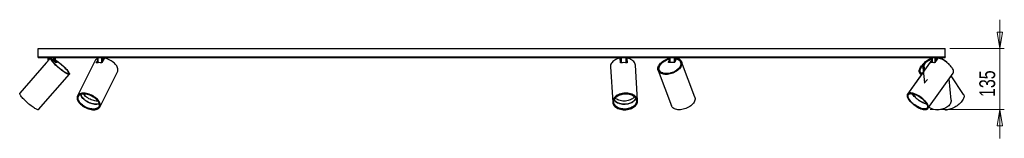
# Model space of a CAD drawing. Header units: millimetres. Extents: x 109 to 1024, y 445 to 795.
# Tile 2 of 4: x 462 to 679, y 445 to 471. Entities that reach past the tile are written whole.
import ezdxf

# ---------------------------------------------------------------- set-up
doc = ezdxf.new("R2010")
doc.units = ezdxf.units.MM
doc.header["$PDSIZE"] = -1
doc.styles.add('SLDTEXTSTYLE0', font='TXT', dxfattribs={"width": 0.75})
doc.dimstyles.new('SLDDIMSTYLE0', dxfattribs={"dimtxt": 3.5, "dimasz": 3.556, "dimexe": 0, "dimexo": 0.0625, "dimgap": 0.875, "dimtad": 1, "dimdec": 0, "dimlfac": 10, "dimrnd": 1e-09, "dimzin": 12, "dimdsep": 46, "dimtxsty": 'SLDTEXTSTYLE0', "dimblk1": 'CLOSED', "dimblk2": 'CLOSED', "dimsah": 1, "dimcen": 0.09, "dimadec": 0, "dimazin": 3, "dimtfac": 1, "dimtmove": 0, "dimatfit": 0, "dimldrblk": 'CLOSED', "dimfxl": 0, "dimfrac": 2, "dimtolj": 1, "dimtzin": 12, "dimarcsym": 0})

# ---------------------------------------------------------------- blocks, each defined once
blk = doc.blocks.new('_Closed')
at = {"color": 0, "linetype": 'ByBlock', "lineweight": -2}
for p, q in [((-1, 0.166667), (0, 0)), ((-1, 0.166667), (-1, -0.166667)), ((0, 0), (-1, -0.166667)), ((0, 0), (-1, 0))]:
    blk.add_line(p, q, dxfattribs=at)
blk = doc.blocks.new('_D')
at = {"color": 7, "linetype": 'Continuous', "lineweight": 0}
for p, q in [((678.14, 464.83), (678.14, 471.18)), ((667.14, 464.83), (679.14, 464.83)), ((678.14, 451.33), (678.14, 464.83)), ((662.83, 451.33), (679.14, 451.33)), ((678.14, 451.33), (678.14, 444.98))]:
    blk.add_line(p, q, dxfattribs=at)
at = {"color": 7, "linetype": 'Continuous', "lineweight": 18, "xscale": 3.556, "yscale": 3.556}
for p, rotation in [((678.14, 464.83), 270.0000000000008), ((678.14, 451.33), 90.0000000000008)]:
    blk.add_blockref('_Closed', p, dxfattribs=dict(at, rotation=rotation))
at = {"color": 7, "linetype": 'Continuous', "lineweight": 18, "insert": (673.62, 454.12), "char_height": 3.5, "attachment_point": 1, "rotation": 90, "style": 'SLDTEXTSTYLE0'}
blk.add_mtext('135', dxfattribs=at)

msp = doc.modelspace()

# ---------------------------------------------------------------- linework, layer by layer
at = {"color": 7, "linetype": 'Continuous', "lineweight": 25}
for p, q in [((466.22, 464.83), (666.14, 464.83)), ((466.22, 462.99), (466.22, 464.83)), ((666.06, 464.83), (666.14, 464.83)), ((666.06, 464.83), (666.06, 462.99)), ((666.14, 462.99), (666.14, 464.83)), ((466.22, 462.83), (466.22, 462.99)), ((466.22, 462.99), (666.14, 462.99)), ((466.22, 462.83), (665.96, 462.83)), ((468.88, 462.63), (468.07, 461.7)), ((468.38, 462.73), (468.39, 462.06)), ((469.58, 462.73), (468.49, 462.73)), ((469.05, 462.58), (468.94, 462.68)), ((469.05, 462.58), (468.94, 462.68)), ((469.05, 462.58), (469.05, 462.58)), ((469.07, 462.46), (469.13, 462.53)), ((469.94, 461.77), (469.13, 462.53)), ((470.06, 462.73), (469.76, 462.73)), ((470.05, 461.74), (470.06, 462.73)), ((478.81, 462.16), (474.9, 454.36)), ((479.05, 461.7), (479.29, 462.19)), ((479.29, 462.73), (479.3, 461.68)), ((480.29, 462.73), (479.35, 462.73)), ((480.76, 462.63), (480.29, 461.7)), ((481.13, 462.73), (480.5, 462.73)), ((481.15, 462.61), (481.16, 462.73)), ((594.47, 462.73), (594.47, 462.66)), ((594.55, 462.73), (594.47, 462.73)), ((594.54, 461.7), (594.48, 462.63)), ((595.84, 462.73), (594.71, 462.73)), ((595.96, 461.64), (595.97, 462.73)), ((595.98, 462.64), (595.97, 462.54)), ((595.97, 462.51), (596.03, 461.66)), ((595.98, 462.63), (596.04, 461.7)), ((605.15, 461.77), (605.33, 462.17)), ((605.32, 462.73), (605.34, 461.74)), ((606.44, 462.73), (605.41, 462.73)), ((606.86, 462.53), (606.51, 461.77)), ((607.11, 462.73), (606.64, 462.73)), ((606.97, 462.67), (606.92, 462.56)), ((606.92, 462.51), (606.92, 462.52)), ((607.02, 462.68), (606.97, 462.58)), ((607.12, 462.65), (607.12, 462.73)), ((663.2, 462.3), (657.82, 454.76)), ((662.9, 461.73), (663.21, 462.16)), ((663.19, 462.73), (663.19, 462.66)), ((663.2, 462.77), (663.2, 462.66)), ((663.2, 462.77), (663.21, 461.73)), ((663.92, 462.77), (663.23, 462.77)), ((664.48, 462.66), (663.81, 461.73)), ((665.02, 462.77), (664.13, 462.77)), ((665.08, 462.66), (665.08, 462.77)), ((665.08, 462.55), (665.08, 462.77)), ((665.09, 462.66), (665.09, 462.73)), ((665.98, 462.83), (665.96, 462.83)), ((666.06, 462.99), (666.14, 462.99)), ((468.02, 461.66), (462.18, 454.93)), ((468.01, 461.64), (468.02, 461.66)), ((470.36, 461.74), (469.99, 461.74)), ((470.05, 461.76), (470.08, 461.74)), ((470.06, 462.03), (470.34, 461.77)), ((470.31, 461.74), (470.34, 461.77)), ((479.14, 461.66), (479.3, 461.96)), ((592.34, 460.76), (592.84, 452.95)), ((598.33, 453.3), (597.83, 461.11)), ((603.1, 460.06), (603.16, 459.91)), ((606.45, 461.74), (605.18, 461.74)), ((605.25, 461.74), (605.33, 461.91)), ((607.85, 461.65), (607.79, 461.8)), ((610.92, 454.09), (608.03, 461.89)), ((661.21, 460.68), (661.52, 457.23)), ((661.45, 460.82), (661.38, 460.82)), ((661.38, 460.52), (661.47, 460.52)), ((661.45, 460.7), (661.47, 460.56)), ((663.05, 461.72), (663.21, 461.93)), ((466.33, 451.33), (473.11, 459.13)), ((472.84, 459.2), (472.92, 459.29)), ((479.81, 451.9), (483.73, 459.7)), ((602.87, 459.98), (605.76, 452.17)), ((661.3, 459.63), (657.82, 454.76)), ((660.47, 459.43), (660.8, 458.93)), ((660.68, 459.56), (660.78, 459.42)), ((662.19, 457.94), (661.46, 457.17)), ((662.3, 451.57), (667.87, 459.37)), ((667.4, 453.38), (666.96, 458.1)), ((666.97, 458.1), (667.87, 459.37)), ((670.18, 454.63), (667.46, 458.79)), ((475.03, 454.44), (474.97, 454.33)), ((474.99, 454.36), (475, 454.4)), ((475.02, 454.42), (475.02, 454.43)), ((657.94, 454.79), (657.89, 454.71)), ((479.74, 451.93), (479.8, 452.05)), ((479.78, 452), (479.76, 451.97)), ((479.76, 451.98), (479.77, 451.98)), ((592.91, 453.11), (592.92, 452.96)), ((598.25, 453.3), (598.24, 453.45)), ((598.25, 453.4), (598.25, 453.35)), ((598.25, 453.37), (598.25, 453.29)), ((662.24, 451.61), (662.29, 451.69))]:
    msp.add_line(p, q, dxfattribs=at)
at = {"color": 8, "linetype": 'Continuous', "lineweight": 25}
for p, q in [((468.49, 462.73), (468.49, 462.19)), ((469.57, 462.11), (469.58, 462.73)), ((469.76, 462.73), (469.76, 461.94)), ((470.05, 461.74), (470.06, 462.73)), ((479.35, 462.73), (479.37, 461.69)), ((480.29, 461.69), (480.29, 462.73)), ((480.5, 462.73), (480.5, 462.11)), ((481.13, 462.62), (481.13, 462.73)), ((594.47, 462.73), (594.47, 462.66)), ((594.56, 461.67), (594.55, 462.73)), ((594.71, 462.73), (594.72, 461.65)), ((595.83, 461.66), (595.84, 462.73)), ((595.98, 462.63), (595.97, 462.53)), ((605.41, 462.73), (605.42, 461.74)), ((606.44, 461.74), (606.44, 462.73)), ((606.64, 462.73), (606.64, 462.04)), ((607.1, 462.66), (607.11, 462.73)), ((663.23, 462.77), (663.24, 461.73)), ((663.92, 461.88), (663.92, 462.77)), ((664.13, 462.77), (664.13, 462.18)), ((665.02, 462.58), (665.02, 462.77)), ((665.11, 462.83), (665.11, 462.83)), ((470.31, 461.74), (470.31, 461.74)), ((479.05, 461.7), (479.08, 461.64)), ((596.04, 461.68), (596.04, 461.7)), ((605.15, 461.77), (605.16, 461.74)), ((662.9, 461.73), (662.94, 461.69)), ((597.93, 453.77), (597.95, 453.8))]:
    msp.add_line(p, q, dxfattribs=at)
at = {"color": 7, "linetype": 'Continuous', "lineweight": 25, "flags": 128}
for points in [[(470.06, 462.3), (470.12, 462.26), (470.34, 462.11), (470.56, 461.94), (470.8, 461.76), (471.03, 461.57), (471.27, 461.37), (471.51, 461.16), (471.73, 460.96), (471.95, 460.75), (472.16, 460.54), (472.35, 460.34), (472.53, 460.15), (472.69, 459.97), (472.82, 459.8), (472.94, 459.64), (473.02, 459.5), (473.09, 459.38), (473.12, 459.28), (473.14, 459.2), (473.12, 459.14), (473.08, 459.1), (473.01, 459.09), (472.91, 459.1), (472.79, 459.14), (472.65, 459.2), (472.49, 459.28), (472.31, 459.38), (472.12, 459.5), (471.91, 459.64), (471.69, 459.8), (471.46, 459.97), (471.22, 460.15), (470.98, 460.34), (470.75, 460.54), (470.51, 460.75), (470.29, 460.96), (470.07, 461.16), (469.87, 461.37), (469.68, 461.57), (469.51, 461.76), (469.35, 461.94), (469.22, 462.11), (469.11, 462.26), (469.03, 462.39), (468.97, 462.51), (468.94, 462.61), (468.94, 462.68), (468.94, 462.68)], [(470.06, 462.26), (470.23, 462.14), (470.45, 461.99), (470.67, 461.82), (470.9, 461.64), (471.13, 461.45), (471.37, 461.25), (471.59, 461.05), (471.81, 460.85), (472.02, 460.64), (472.21, 460.45), (472.39, 460.25), (472.55, 460.07), (472.69, 459.9), (472.81, 459.74), (472.9, 459.6), (472.97, 459.48), (473.01, 459.38), (473.02, 459.3), (473.01, 459.24), (472.97, 459.2), (472.9, 459.19), (472.81, 459.2), (472.69, 459.24), (472.55, 459.3), (472.39, 459.38), (472.21, 459.48), (472.02, 459.6), (471.81, 459.74), (471.59, 459.9), (471.36, 460.07), (471.13, 460.25), (470.9, 460.45), (470.67, 460.64), (470.45, 460.85), (470.23, 461.05), (470.02, 461.25), (469.83, 461.45), (469.65, 461.64), (469.5, 461.82), (469.36, 461.99), (469.25, 462.14), (469.16, 462.28), (469.1, 462.4), (469.06, 462.5), (469.05, 462.58), (469.05, 462.58)], [(470.06, 462.23), (470.24, 462.11), (470.45, 461.96), (470.67, 461.79), (470.9, 461.62), (471.13, 461.43), (471.36, 461.23), (471.59, 461.03), (471.8, 460.83), (472.01, 460.63), (472.2, 460.43), (472.37, 460.24), (472.53, 460.07), (472.66, 459.9), (472.77, 459.75), (472.85, 459.61), (472.91, 459.5), (472.94, 459.41), (472.94, 459.33), (472.92, 459.29), (472.86, 459.26), (472.79, 459.26), (472.68, 459.29), (472.55, 459.33), (472.4, 459.41), (472.23, 459.5), (472.04, 459.61), (471.84, 459.75), (471.63, 459.9), (471.4, 460.07), (471.17, 460.24), (470.94, 460.43), (470.71, 460.63), (470.49, 460.83), (470.27, 461.03), (470.07, 461.23), (469.88, 461.43), (469.7, 461.62), (469.55, 461.79), (469.41, 461.96), (469.31, 462.11), (469.22, 462.25), (469.16, 462.36), (469.13, 462.46), (469.13, 462.53), (469.13, 462.53)], [(479.3, 462.83), (479.31, 462.83), (479.32, 462.83), (479.33, 462.82), (479.34, 462.8), (479.34, 462.79), (479.35, 462.77), (479.35, 462.75), (479.35, 462.73)], [(480.24, 462.83), (480.25, 462.83), (480.26, 462.83), (480.27, 462.82), (480.28, 462.8), (480.28, 462.79), (480.29, 462.77), (480.29, 462.75), (480.29, 462.73)], [(483.73, 459.7), (483.77, 459.8), (483.81, 459.97), (483.82, 460.15), (483.8, 460.34), (483.74, 460.54), (483.66, 460.75), (483.54, 460.96), (483.39, 461.16), (483.22, 461.37), (483.02, 461.57), (482.8, 461.76), (482.56, 461.94), (482.3, 462.11), (482.03, 462.26), (481.75, 462.39), (481.47, 462.51), (481.18, 462.61), (480.89, 462.68)], [(594.38, 462.68), (594.08, 462.61), (593.8, 462.51), (593.54, 462.39), (593.29, 462.26), (593.07, 462.11), (592.87, 461.94), (592.7, 461.76), (592.56, 461.57), (592.46, 461.37), (592.39, 461.16), (592.35, 460.96), (592.34, 460.76)], [(597.83, 461.11), (597.83, 461.16), (597.79, 461.37), (597.71, 461.57), (597.61, 461.76), (597.46, 461.94), (597.29, 462.11), (597.1, 462.26), (596.87, 462.39), (596.62, 462.51), (596.36, 462.61), (596.07, 462.68)], [(607.02, 462.68), (607.25, 462.61), (607.46, 462.51), (607.64, 462.39), (607.79, 462.26), (607.91, 462.11), (608.01, 461.94), (608.06, 461.76), (608.09, 461.57), (608.08, 461.37), (608.04, 461.16), (607.96, 460.96), (607.86, 460.75), (607.72, 460.54), (607.55, 460.34), (607.36, 460.15), (607.14, 459.97), (606.9, 459.8), (606.64, 459.64), (606.37, 459.5), (606.08, 459.38), (605.79, 459.28), (605.49, 459.2), (605.19, 459.14), (604.89, 459.1), (604.61, 459.09), (604.33, 459.1), (604.07, 459.14), (603.82, 459.2), (603.6, 459.28), (603.39, 459.38), (603.22, 459.5), (603.07, 459.64), (602.96, 459.8), (602.87, 459.97), (602.82, 460.15), (602.8, 460.34), (602.82, 460.54), (602.87, 460.75), (602.95, 460.96), (603.07, 461.16), (603.21, 461.37), (603.38, 461.57), (603.58, 461.76), (603.81, 461.94), (604.05, 462.11), (604.31, 462.26), (604.59, 462.39), (604.88, 462.51), (605.17, 462.61), (605.33, 462.65)], [(606.97, 462.58), (607.19, 462.5), (607.39, 462.4), (607.56, 462.28), (607.7, 462.14), (607.81, 461.99), (607.89, 461.82), (607.94, 461.64), (607.95, 461.45), (607.92, 461.25), (607.86, 461.05), (607.77, 460.85), (607.65, 460.64), (607.5, 460.45), (607.32, 460.25), (607.11, 460.07), (606.88, 459.9), (606.64, 459.74), (606.37, 459.6), (606.09, 459.48), (605.81, 459.38), (605.52, 459.3), (605.22, 459.24), (604.93, 459.2), (604.65, 459.19), (604.38, 459.2), (604.12, 459.24), (603.89, 459.3), (603.67, 459.38), (603.48, 459.48), (603.31, 459.6), (603.17, 459.74), (603.07, 459.9), (602.99, 460.07), (602.96, 460.25), (602.95, 460.45), (602.98, 460.64), (603.04, 460.85), (603.14, 461.05), (603.26, 461.25), (603.42, 461.45), (603.61, 461.64), (603.82, 461.82), (604.05, 461.99), (604.3, 462.14), (604.57, 462.28), (604.85, 462.4), (605.13, 462.5), (605.33, 462.55)], [(606.86, 462.53), (607.08, 462.46), (607.28, 462.36), (607.46, 462.25), (607.6, 462.11), (607.71, 461.96), (607.79, 461.79), (607.84, 461.62), (607.85, 461.43), (607.83, 461.23), (607.77, 461.03), (607.67, 460.83), (607.55, 460.63), (607.39, 460.43), (607.21, 460.24), (607, 460.07), (606.77, 459.9), (606.52, 459.75), (606.25, 459.61), (605.97, 459.5), (605.68, 459.41), (605.39, 459.33), (605.11, 459.29), (604.82, 459.26), (604.55, 459.26), (604.28, 459.29), (604.04, 459.33), (603.82, 459.41), (603.61, 459.5), (603.44, 459.61), (603.3, 459.75), (603.18, 459.9), (603.1, 460.07), (603.06, 460.24), (603.04, 460.43), (603.07, 460.63), (603.13, 460.83), (603.22, 461.03), (603.34, 461.23), (603.5, 461.43), (603.68, 461.62), (603.89, 461.79), (604.12, 461.96), (604.37, 462.11), (604.64, 462.25), (604.92, 462.36), (605.2, 462.46), (605.33, 462.49)], [(605.41, 462.73), (605.41, 462.75), (605.41, 462.77), (605.41, 462.79), (605.4, 462.8), (605.39, 462.82), (605.39, 462.83), (605.38, 462.83), (605.37, 462.83)], [(606.44, 462.73), (606.44, 462.75), (606.44, 462.77), (606.43, 462.79), (606.43, 462.8), (606.42, 462.82), (606.42, 462.83), (606.41, 462.83), (606.4, 462.83)], [(661.52, 459.95), (661.51, 459.97), (661.38, 460.15), (661.29, 460.34), (661.23, 460.54), (661.2, 460.75), (661.21, 460.96), (661.26, 461.16), (661.33, 461.37), (661.45, 461.57), (661.59, 461.76), (661.77, 461.94), (661.97, 462.11), (662.2, 462.26), (662.45, 462.39), (662.71, 462.51), (663, 462.61), (663.19, 462.66)], [(661.61, 460.06), (661.6, 460.07), (661.49, 460.25), (661.41, 460.45), (661.36, 460.64), (661.35, 460.85), (661.38, 461.05), (661.44, 461.25), (661.53, 461.45), (661.66, 461.64), (661.82, 461.82), (662.01, 461.99), (662.22, 462.14), (662.46, 462.28), (662.72, 462.4), (663, 462.5), (663.2, 462.56)], [(661.66, 460.14), (661.6, 460.24), (661.51, 460.43), (661.46, 460.63), (661.45, 460.83), (661.47, 461.03), (661.53, 461.23), (661.62, 461.43), (661.75, 461.62), (661.91, 461.79), (662.1, 461.96), (662.31, 462.11), (662.55, 462.25), (662.81, 462.36), (663.09, 462.46), (663.2, 462.49)], [(667.87, 459.37), (667.9, 459.41), (667.94, 459.53), (667.96, 459.67), (667.95, 459.83), (667.91, 460), (667.84, 460.18), (667.74, 460.38), (667.61, 460.58), (667.46, 460.78), (667.29, 460.99), (667.09, 461.2), (666.88, 461.4), (666.65, 461.6), (666.4, 461.79), (666.15, 461.97), (665.89, 462.14), (665.63, 462.29), (665.36, 462.43), (665.1, 462.54), (664.85, 462.64), (664.61, 462.72)], [(665.09, 462.66), (665.27, 462.61), (665.53, 462.51), (665.77, 462.39), (665.99, 462.26), (666.18, 462.11), (666.35, 461.94), (666.48, 461.76), (666.51, 461.71)], [(470.34, 461.77), (470.34, 461.76), (470.35, 461.76), (470.35, 461.75), (470.36, 461.75), (470.36, 461.74), (470.36, 461.74), (470.36, 461.74), (470.36, 461.74)], [(605.18, 461.74), (605.17, 461.74), (605.16, 461.74), (605.15, 461.74), (605.15, 461.75), (605.15, 461.75), (605.14, 461.76), (605.14, 461.76), (605.15, 461.77)], [(660.94, 459.13), (660.91, 459.14), (660.75, 459.2), (660.62, 459.28), (660.51, 459.38), (660.43, 459.5), (660.39, 459.64), (660.37, 459.8), (660.39, 459.97), (660.43, 460.15), (660.51, 460.34), (660.61, 460.54), (660.75, 460.75), (660.9, 460.96), (661.09, 461.16), (661.29, 461.37), (661.38, 461.45)], [(661.02, 459.23), (661, 459.24), (660.84, 459.3), (660.72, 459.38), (660.62, 459.48), (660.55, 459.6), (660.51, 459.74), (660.5, 459.9), (660.53, 460.07), (660.58, 460.25), (660.67, 460.45), (660.78, 460.64), (660.92, 460.85), (661.09, 461.05), (661.28, 461.25), (661.29, 461.27)], [(661.07, 459.3), (660.98, 459.33), (660.84, 459.41), (660.73, 459.5), (660.65, 459.61), (660.61, 459.75), (660.59, 459.9), (660.61, 460.07), (660.65, 460.24), (660.73, 460.43), (660.84, 460.63), (660.98, 460.83), (661.14, 461.03), (661.25, 461.16)], [(667.87, 459.37), (667.9, 459.41), (667.95, 459.53), (667.96, 459.67), (667.95, 459.83), (667.91, 460), (667.84, 460.18), (667.74, 460.38), (667.64, 460.53)], [(660.94, 459.26), (660.83, 459.35), (660.78, 459.42)], [(466.23, 451.29), (466.13, 451.3), (466.01, 451.34), (465.87, 451.4), (465.71, 451.48), (465.52, 451.58), (465.33, 451.7), (465.11, 451.85), (464.89, 452.01), (464.66, 452.18), (464.42, 452.37), (464.18, 452.56), (463.94, 452.76), (463.7, 452.97), (463.48, 453.18), (463.26, 453.39), (463.06, 453.6), (462.87, 453.8), (462.7, 453.99), (462.55, 454.17), (462.42, 454.33), (462.32, 454.49), (462.24, 454.62), (462.18, 454.73), (462.16, 454.82), (462.16, 454.9), (462.18, 454.93)], [(478.49, 451.29), (478.75, 451.3), (478.98, 451.34), (479.2, 451.4), (479.38, 451.48), (479.55, 451.58), (479.68, 451.7), (479.79, 451.85), (479.86, 452.01), (479.9, 452.18), (479.91, 452.37), (479.88, 452.56), (479.82, 452.76), (479.73, 452.97), (479.61, 453.18), (479.45, 453.39), (479.28, 453.6), (479.07, 453.8), (478.84, 453.99), (478.6, 454.17), (478.34, 454.33), (478.06, 454.49), (477.78, 454.62), (477.49, 454.73), (477.2, 454.82), (476.91, 454.9), (476.62, 454.94), (476.35, 454.97), (476.09, 454.97), (475.84, 454.94), (475.62, 454.9), (475.42, 454.82), (475.24, 454.73), (475.09, 454.62), (474.97, 454.49), (474.88, 454.33), (474.83, 454.17), (474.8, 453.99), (474.81, 453.8), (474.86, 453.6), (474.93, 453.39), (475.04, 453.18), (475.18, 452.97), (475.34, 452.76), (475.54, 452.56), (475.75, 452.37), (475.99, 452.18), (476.24, 452.01), (476.51, 451.85), (476.79, 451.7), (477.08, 451.58), (477.37, 451.48), (477.66, 451.4), (477.95, 451.34), (478.23, 451.3), (478.49, 451.29)], [(478.46, 451.34), (478.72, 451.35), (478.95, 451.38), (479.16, 451.44), (479.35, 451.53), (479.51, 451.63), (479.64, 451.76), (479.74, 451.9), (479.8, 452.06), (479.84, 452.23), (479.84, 452.42), (479.81, 452.62), (479.74, 452.82), (479.64, 453.03), (479.51, 453.23), (479.36, 453.44), (479.17, 453.64), (478.96, 453.84), (478.73, 454.03), (478.48, 454.2), (478.21, 454.36), (477.94, 454.5), (477.65, 454.63), (477.36, 454.73), (477.07, 454.81), (476.79, 454.87), (476.51, 454.91), (476.25, 454.92), (476, 454.91), (475.76, 454.87), (475.55, 454.81), (475.37, 454.73), (475.21, 454.63), (475.08, 454.5), (474.98, 454.36), (474.91, 454.2), (474.87, 454.03), (474.87, 453.84), (474.91, 453.64), (474.97, 453.44), (475.07, 453.23), (475.2, 453.03), (475.36, 452.82), (475.54, 452.62), (475.75, 452.42), (475.98, 452.23), (476.23, 452.06), (476.5, 451.9), (476.77, 451.76), (477.06, 451.63), (477.35, 451.53), (477.64, 451.44), (477.92, 451.38), (478.2, 451.35), (478.46, 451.34)], [(479.8, 452.62), (479.83, 452.42), (479.83, 452.24), (479.8, 452.06), (479.73, 451.91), (479.63, 451.76), (479.5, 451.64), (479.34, 451.53), (479.16, 451.45), (478.95, 451.39), (478.71, 451.36), (478.46, 451.34), (478.2, 451.35), (477.92, 451.39), (477.64, 451.45), (477.35, 451.53), (477.06, 451.64), (476.78, 451.76), (476.5, 451.9), (476.24, 452.06), (475.99, 452.23), (475.76, 452.42), (475.55, 452.61), (475.37, 452.82), (475.21, 453.02), (475.08, 453.23), (474.98, 453.44), (474.91, 453.64), (474.88, 453.83), (474.88, 454.02), (474.92, 454.19), (474.98, 454.35), (475.08, 454.5), (475.21, 454.62), (475.37, 454.72), (475.56, 454.81), (475.77, 454.87), (476, 454.9), (476.25, 454.92), (476.51, 454.9), (476.79, 454.87), (477.07, 454.81), (477.36, 454.73), (477.65, 454.62), (477.93, 454.5), (478.21, 454.36), (478.47, 454.2), (478.72, 454.03), (478.95, 453.84), (479.16, 453.64), (479.35, 453.44), (479.5, 453.24), (479.63, 453.03), (479.73, 452.82), (479.8, 452.62)], [(479.66, 452.65), (479.69, 452.46), (479.69, 452.28), (479.66, 452.12), (479.59, 451.96), (479.49, 451.83), (479.36, 451.71), (479.21, 451.61), (479.03, 451.54), (478.82, 451.48), (478.59, 451.45), (478.35, 451.44), (478.09, 451.46), (477.83, 451.5), (477.55, 451.56), (477.27, 451.65), (477, 451.75), (476.73, 451.88), (476.47, 452.02), (476.22, 452.18), (475.98, 452.35), (475.77, 452.53), (475.58, 452.72), (475.41, 452.92), (475.27, 453.12), (475.16, 453.32), (475.08, 453.51), (475.03, 453.71), (475.02, 453.89), (475.04, 454.06), (475.09, 454.22), (475.17, 454.37), (475.28, 454.49), (475.42, 454.6), (475.59, 454.69), (475.79, 454.75), (476, 454.8), (476.24, 454.81), (476.49, 454.81), (476.75, 454.78), (477.02, 454.73), (477.3, 454.66), (477.57, 454.56), (477.85, 454.45), (478.12, 454.31), (478.37, 454.16), (478.61, 454), (478.84, 453.82), (479.04, 453.63), (479.22, 453.44), (479.38, 453.24), (479.5, 453.04), (479.6, 452.84), (479.66, 452.65)], [(479.4, 453.2), (479.26, 453.2), (479.01, 453.21), (478.75, 453.24), (478.47, 453.3), (478.2, 453.38), (477.93, 453.48), (477.66, 453.6), (477.39, 453.74), (477.14, 453.89), (476.91, 454.06), (476.69, 454.24), (476.5, 454.43), (476.33, 454.62), (476.19, 454.81)], [(595.44, 451.29), (595.75, 451.3), (596.07, 451.34), (596.37, 451.4), (596.67, 451.48), (596.95, 451.58), (597.21, 451.7), (597.45, 451.85), (597.67, 452.01), (597.86, 452.18), (598.02, 452.37), (598.15, 452.56), (598.24, 452.76), (598.31, 452.97), (598.33, 453.18), (598.32, 453.39), (598.27, 453.6), (598.19, 453.8), (598.08, 453.99), (597.93, 454.17), (597.75, 454.33), (597.55, 454.49), (597.31, 454.62), (597.06, 454.73), (596.79, 454.82), (596.5, 454.9), (596.19, 454.94), (595.89, 454.97), (595.57, 454.97), (595.26, 454.94), (594.95, 454.9), (594.65, 454.82), (594.36, 454.73), (594.09, 454.62), (593.84, 454.49), (593.61, 454.33), (593.4, 454.17), (593.23, 453.99), (593.08, 453.8), (592.97, 453.6), (592.89, 453.39), (592.85, 453.18), (592.84, 452.97), (592.87, 452.76), (592.93, 452.56), (593.03, 452.37), (593.16, 452.18), (593.32, 452.01), (593.52, 451.85), (593.74, 451.7), (593.98, 451.58), (594.25, 451.48), (594.53, 451.4), (594.82, 451.34), (595.13, 451.3), (595.44, 451.29)], [(595.44, 451.34), (595.76, 451.35), (596.06, 451.38), (596.37, 451.44), (596.66, 451.53), (596.94, 451.63), (597.2, 451.76), (597.43, 451.9), (597.65, 452.06), (597.83, 452.23), (597.98, 452.42), (598.11, 452.62), (598.19, 452.82), (598.25, 453.03), (598.26, 453.23), (598.24, 453.44), (598.19, 453.64), (598.1, 453.84), (597.97, 454.03), (597.81, 454.2), (597.63, 454.36), (597.41, 454.5), (597.17, 454.63), (596.91, 454.73), (596.63, 454.81), (596.34, 454.87), (596.04, 454.91), (595.73, 454.92), (595.41, 454.91), (595.11, 454.87), (594.8, 454.81), (594.51, 454.73), (594.23, 454.63), (593.97, 454.5), (593.74, 454.36), (593.52, 454.2), (593.34, 454.03), (593.19, 453.84), (593.06, 453.64), (592.98, 453.44), (592.92, 453.23), (592.91, 453.03), (592.93, 452.82), (592.98, 452.62), (593.07, 452.42), (593.2, 452.23), (593.36, 452.06), (593.54, 451.9), (593.76, 451.76), (594, 451.63), (594.26, 451.53), (594.54, 451.44), (594.83, 451.38), (595.13, 451.35), (595.44, 451.34)], [(598.1, 452.62), (597.98, 452.42), (597.82, 452.24), (597.64, 452.06), (597.43, 451.91), (597.19, 451.76), (596.93, 451.64), (596.66, 451.53), (596.37, 451.45), (596.07, 451.39), (595.76, 451.36), (595.45, 451.34), (595.14, 451.35), (594.84, 451.39), (594.55, 451.45), (594.27, 451.53), (594.01, 451.64), (593.77, 451.76), (593.55, 451.9), (593.37, 452.06), (593.21, 452.23), (593.09, 452.42), (592.99, 452.61), (592.94, 452.82), (592.92, 453.02), (592.93, 453.23), (592.99, 453.44), (593.07, 453.64), (593.19, 453.83), (593.35, 454.02), (593.53, 454.19), (593.74, 454.35), (593.98, 454.5), (594.24, 454.62), (594.51, 454.72), (594.8, 454.81), (595.1, 454.87), (595.41, 454.9), (595.72, 454.92), (596.03, 454.9), (596.33, 454.87), (596.62, 454.81), (596.9, 454.73), (597.16, 454.62), (597.4, 454.5), (597.62, 454.36), (597.8, 454.2), (597.96, 454.03), (598.08, 453.84), (598.18, 453.64), (598.23, 453.44), (598.25, 453.24), (598.24, 453.03), (598.18, 452.82), (598.1, 452.62)], [(597.96, 452.65), (597.84, 452.46), (597.69, 452.28), (597.51, 452.12), (597.31, 451.96), (597.08, 451.83), (596.83, 451.71), (596.56, 451.61), (596.28, 451.54), (595.99, 451.48), (595.69, 451.45), (595.4, 451.44), (595.1, 451.46), (594.81, 451.5), (594.53, 451.56), (594.27, 451.65), (594.03, 451.75), (593.8, 451.88), (593.61, 452.02), (593.44, 452.18), (593.3, 452.35), (593.19, 452.53), (593.11, 452.72), (593.07, 452.92), (593.07, 453.12), (593.1, 453.32), (593.17, 453.51), (593.27, 453.71), (593.4, 453.89), (593.56, 454.06), (593.75, 454.22), (593.97, 454.37), (594.21, 454.49), (594.47, 454.6), (594.75, 454.69), (595.03, 454.75), (595.33, 454.8), (595.63, 454.81), (595.92, 454.81), (596.22, 454.78), (596.5, 454.73), (596.77, 454.66), (597.02, 454.56), (597.26, 454.45), (597.47, 454.31), (597.65, 454.16), (597.81, 454), (597.93, 453.82), (598.02, 453.63), (598.08, 453.44), (598.1, 453.24), (598.09, 453.04), (598.04, 452.84), (597.96, 452.65)], [(595.34, 453.2), (595.05, 453.21), (594.76, 453.24), (594.48, 453.3), (594.22, 453.38), (593.97, 453.48), (593.75, 453.6), (593.55, 453.74), (593.39, 453.88)], [(597.67, 454.15), (597.59, 454.06), (597.42, 453.89), (597.23, 453.74), (597, 453.6), (596.76, 453.48), (596.5, 453.38), (596.22, 453.3), (595.93, 453.24), (595.64, 453.21), (595.34, 453.2)], [(610.92, 454.09), (610.95, 453.99), (610.98, 453.8), (610.98, 453.6), (610.94, 453.39), (610.87, 453.18), (610.76, 452.97), (610.63, 452.76), (610.46, 452.56), (610.27, 452.37), (610.05, 452.18), (609.81, 452.01), (609.55, 451.85), (609.27, 451.7), (608.99, 451.58), (608.69, 451.48), (608.39, 451.4), (608.09, 451.34), (607.79, 451.3), (607.5, 451.29)], [(661.68, 451.32), (661.86, 451.34), (662.02, 451.37), (662.15, 451.43), (662.26, 451.51), (662.33, 451.62), (662.38, 451.74), (662.4, 451.88), (662.38, 452.04), (662.34, 452.21), (662.26, 452.4), (662.16, 452.59), (662.03, 452.8), (661.87, 453.01), (661.69, 453.22), (661.49, 453.43), (661.27, 453.63), (661.04, 453.83), (660.79, 454.02), (660.53, 454.2), (660.27, 454.37), (660.01, 454.52), (659.74, 454.65), (659.48, 454.77), (659.23, 454.86), (658.98, 454.93), (658.75, 454.98), (658.54, 455), (658.35, 455), (658.18, 454.98), (658.04, 454.93), (657.92, 454.86), (657.83, 454.77), (657.77, 454.65), (657.74, 454.52), (657.73, 454.37), (657.76, 454.2), (657.82, 454.02), (657.91, 453.83), (658.03, 453.63), (658.17, 453.43), (658.34, 453.22), (658.53, 453.01), (658.74, 452.8), (658.97, 452.59), (659.21, 452.4), (659.46, 452.21), (659.72, 452.04), (659.99, 451.88), (660.25, 451.74), (660.52, 451.62), (660.78, 451.51), (661.02, 451.43), (661.26, 451.37), (661.48, 451.34), (661.68, 451.32)], [(657.86, 454.81), (657.82, 454.77), (657.76, 454.65), (657.73, 454.52), (657.73, 454.37), (657.76, 454.2), (657.82, 454.02), (657.91, 453.83), (658.03, 453.63), (658.17, 453.43), (658.34, 453.22), (658.53, 453.01), (658.74, 452.8), (658.97, 452.6)], [(661.64, 451.37), (661.82, 451.38), (661.98, 451.42), (662.11, 451.48), (662.21, 451.56), (662.28, 451.66), (662.32, 451.79), (662.34, 451.93), (662.32, 452.09), (662.27, 452.27), (662.19, 452.45), (662.08, 452.65), (661.95, 452.85), (661.79, 453.06), (661.6, 453.27), (661.4, 453.47), (661.18, 453.68), (660.94, 453.87), (660.69, 454.06), (660.43, 454.23), (660.17, 454.39), (659.91, 454.54), (659.64, 454.66), (659.39, 454.77), (659.14, 454.85), (658.91, 454.91), (658.69, 454.94), (658.49, 454.96), (658.31, 454.94), (658.15, 454.91), (658.02, 454.85), (657.92, 454.77), (657.85, 454.66), (657.8, 454.54), (657.79, 454.39), (657.81, 454.23), (657.86, 454.06), (657.94, 453.87), (658.04, 453.68), (658.18, 453.47), (658.34, 453.27), (658.52, 453.06), (658.73, 452.85), (658.95, 452.65), (659.19, 452.45), (659.44, 452.27), (659.69, 452.09), (659.96, 451.93), (660.22, 451.79), (660.48, 451.66), (660.74, 451.56), (660.99, 451.48), (661.22, 451.42), (661.44, 451.38), (661.64, 451.37)], [(662.07, 452.65), (662.18, 452.46), (662.26, 452.27), (662.31, 452.1), (662.33, 451.94), (662.32, 451.8), (662.27, 451.67), (662.2, 451.57), (662.1, 451.49), (661.97, 451.43), (661.82, 451.39), (661.64, 451.38), (661.44, 451.39), (661.22, 451.42), (660.99, 451.48), (660.74, 451.57), (660.48, 451.67), (660.22, 451.79), (659.96, 451.94), (659.7, 452.09), (659.44, 452.27), (659.19, 452.45), (658.96, 452.65), (658.73, 452.85), (658.53, 453.06), (658.35, 453.26), (658.19, 453.47), (658.05, 453.67), (657.95, 453.87), (657.87, 454.05), (657.82, 454.23), (657.8, 454.39), (657.81, 454.53), (657.85, 454.65), (657.93, 454.76), (658.03, 454.84), (658.16, 454.9), (658.31, 454.94), (658.49, 454.95), (658.69, 454.94), (658.91, 454.9), (659.14, 454.84), (659.39, 454.76), (659.64, 454.66), (659.9, 454.53), (660.17, 454.39), (660.43, 454.23), (660.69, 454.06), (660.93, 453.87), (661.17, 453.68), (661.39, 453.48), (661.6, 453.27), (661.78, 453.06), (661.94, 452.86), (662.07, 452.65)], [(661.96, 452.68), (662.06, 452.49), (662.14, 452.32), (662.18, 452.15), (662.2, 452), (662.19, 451.86), (662.14, 451.74), (662.07, 451.65), (661.97, 451.57), (661.84, 451.52), (661.69, 451.48), (661.51, 451.48), (661.32, 451.49), (661.1, 451.53), (660.87, 451.6), (660.63, 451.68), (660.39, 451.79), (660.13, 451.91), (659.88, 452.05), (659.63, 452.21), (659.39, 452.38), (659.15, 452.56), (658.93, 452.76), (658.72, 452.95), (658.54, 453.15), (658.37, 453.35), (658.23, 453.55), (658.11, 453.74), (658.02, 453.92), (657.96, 454.1), (657.93, 454.26), (657.93, 454.4), (657.96, 454.53), (658.02, 454.63), (658.1, 454.72), (658.22, 454.79), (658.36, 454.83), (658.52, 454.85), (658.71, 454.84), (658.92, 454.82), (659.14, 454.76), (659.37, 454.69), (659.62, 454.6), (659.87, 454.48), (660.12, 454.35), (660.37, 454.2), (660.62, 454.03), (660.86, 453.85), (661.09, 453.67), (661.3, 453.47), (661.5, 453.27), (661.68, 453.08), (661.83, 452.88), (661.96, 452.68)], [(670.18, 454.63), (670.19, 454.62), (670.25, 454.49), (670.28, 454.33), (670.27, 454.17), (670.24, 453.99), (670.18, 453.8), (670.08, 453.6), (669.96, 453.39), (669.81, 453.18), (669.63, 452.97), (669.44, 452.76), (669.22, 452.56), (668.98, 452.37), (668.73, 452.18), (668.47, 452.01), (668.2, 451.85), (667.93, 451.7), (667.65, 451.58), (667.38, 451.48), (667.11, 451.4), (666.86, 451.34), (666.62, 451.3), (666.39, 451.29)], [(466.33, 451.33), (466.3, 451.3), (466.23, 451.29)], [(592.92, 453.01), (592.91, 453.03), (592.91, 453.06)], [(592.92, 452.95), (592.92, 452.97), (592.91, 453.03)], [(607.5, 451.29), (607.22, 451.3), (606.95, 451.34), (606.71, 451.4), (606.48, 451.48), (606.28, 451.58), (606.1, 451.7), (605.96, 451.85), (605.84, 452.01), (605.76, 452.17)], [(659.88, 451.94), (659.99, 451.88), (660.25, 451.74), (660.52, 451.62), (660.77, 451.51), (661.02, 451.43), (661.26, 451.37), (661.48, 451.34), (661.68, 451.32)], [(667.4, 453.38), (667.4, 453.18), (667.37, 452.97), (667.3, 452.76), (667.2, 452.56), (667.06, 452.37), (666.89, 452.18), (666.7, 452.01), (666.48, 451.85), (666.23, 451.7), (665.96, 451.58), (665.68, 451.48), (665.38, 451.4), (665.08, 451.34), (664.76, 451.3), (664.45, 451.29)]]:
    msp.add_lwpolyline(points, dxfattribs=at)
at = {"color": 8, "linetype": 'Continuous', "lineweight": 25, "flags": 128}
for points in [[(663.18, 462.83), (663.18, 462.83), (663.16, 462.83)], [(479.67, 452.62), (479.61, 452.6), (479.4, 452.55), (479.17, 452.52), (478.92, 452.51), (478.66, 452.53), (478.39, 452.57), (478.11, 452.63), (477.82, 452.72), (477.54, 452.83), (477.27, 452.95), (477, 453.1), (476.75, 453.26), (476.51, 453.43), (476.29, 453.62), (476.09, 453.81), (475.92, 454.01), (475.78, 454.22), (475.67, 454.42), (475.59, 454.62), (475.57, 454.68)], [(475.59, 454.69), (475.6, 454.65), (475.68, 454.45), (475.79, 454.25), (475.94, 454.04), (476.11, 453.84), (476.3, 453.65), (476.52, 453.46), (476.76, 453.29), (477.01, 453.13), (477.28, 452.98), (477.56, 452.85), (477.84, 452.75), (478.12, 452.66), (478.4, 452.6), (478.67, 452.56), (478.94, 452.54), (479.19, 452.55), (479.42, 452.58), (479.63, 452.63), (479.66, 452.65)], [(597.95, 453.78), (597.93, 453.74), (597.81, 453.55), (597.66, 453.37), (597.48, 453.2), (597.27, 453.04), (597.04, 452.9), (596.78, 452.78), (596.51, 452.68), (596.23, 452.6), (595.93, 452.55), (595.63, 452.52), (595.32, 452.51), (595.02, 452.53), (594.73, 452.57), (594.44, 452.63), (594.17, 452.72), (593.93, 452.83), (593.7, 452.95), (593.5, 453.1), (593.32, 453.26), (593.18, 453.43), (593.15, 453.48)], [(593.16, 453.49), (593.18, 453.46), (593.32, 453.29), (593.49, 453.13), (593.7, 452.98), (593.92, 452.85), (594.17, 452.75), (594.44, 452.66), (594.72, 452.6), (595.02, 452.56), (595.32, 452.54), (595.62, 452.55), (595.93, 452.58), (596.22, 452.63), (596.51, 452.71), (596.78, 452.81), (597.04, 452.93), (597.27, 453.07), (597.48, 453.23), (597.66, 453.39), (597.81, 453.58), (597.93, 453.77)], [(662.02, 452.58), (661.91, 452.6), (661.67, 452.67), (661.43, 452.75), (661.18, 452.86), (660.92, 452.99), (660.66, 453.13), (660.41, 453.29), (660.16, 453.47), (659.92, 453.65), (659.69, 453.85), (659.48, 454.05), (659.29, 454.25), (659.12, 454.45), (658.98, 454.66), (658.87, 454.82)], [(658.91, 454.82), (659, 454.69), (659.14, 454.48), (659.31, 454.28), (659.5, 454.08), (659.71, 453.88), (659.94, 453.68), (660.18, 453.5), (660.43, 453.32), (660.68, 453.16), (660.94, 453.02), (661.2, 452.89), (661.45, 452.78), (661.7, 452.69), (661.93, 452.63), (662, 452.62)]]:
    msp.add_lwpolyline(points, dxfattribs=at)
at = {"color": 7, "linetype": 'Continuous', "lineweight": 25}
for centre, radius, start, end in [((468.28, 462.73), 0.1, 1.1011, 90), ((468.37, 462.76), 0.116, 348.6319, 41.0704), ((469.46, 462.76), 0.116, 348.6319, 41.0704), ((469.86, 462.74), 0.0983, 91.0319, 180.5191), ((470.16, 462.73), 0.1, 90, 179.924), ((470.16, 462.74), 0.0983, 91.0319, 180.5191), ((479.69, 461.69), 1, 113.7741, 151.8192), ((479.19, 462.73), 0.1, 0.9106, 90), ((480.59, 462.74), 0.0925, 95.7208, 184.3623), ((481.22, 462.74), 0.0925, 95.7208, 184.3623), ((481.26, 462.73), 0.1, 90, 179.5534), ((594.37, 462.73), 0.1, 0.7636, 90), ((594.37, 462.73), 0.0999, 0.4276, 89.9291), ((594.45, 462.73), 0.0999, 0.4276, 89.9291), ((595.06, 462.76), 0.356, 167.898, 183.9494), ((596.19, 462.76), 0.356, 167.898, 183.9494), ((596.07, 462.73), 0.1, 90, 179.7222), ((605.22, 462.73), 0.1, 0.9608, 90), ((606.74, 462.74), 0.0958, 92.7496, 182.0649), ((607.2, 462.74), 0.0958, 92.7496, 182.0649), ((607.22, 462.73), 0.1, 90, 179.672), ((663.09, 462.73), 0.1, 1.1849, 90), ((663.1, 462.77), 0.1, 1.062, 41.5314), ((663.1, 462.77), 0.1, 1.0663, 40.4086), ((665.18, 462.77), 0.1, 138.4686, 179.7057), ((665.18, 462.77), 0.1, 138.4686, 179.71), ((665.19, 462.73), 0.1, 90, 179.8292), ((664.5, 460.24), 2.38, 47.8408, 75.1782), ((470.04, 461.86), 0.133, 222.7775, 248.5622), ((479.62, 458.88), 2.81, 78.9252, 101.0748), ((595.3, 457.64), 4.05, 80.792, 99.208), ((606.45, 461.8), 0.0696, 268.892, 328.7057), ((606.9, 461.31), 1, 348.6683, 19.9095), ((662.63, 460.67), 1.17, 185.5636, 210.2224), ((663.29, 460.21), 1.52, 74.8658, 105.1342), ((604.11, 460.28), 1.01, 200.9491, 231.8354), ((664.34, 454.41), 3.12, 234.2865, 272.0592), ((666.31, 452.33), 1.04, 233.9893, 274.3793)]:
    msp.add_arc(centre, radius, start, end, dxfattribs=at)
at = {"color": 8, "linetype": 'Continuous', "lineweight": 25}
for centre, radius, start, end in [((663.11, 462.77), 0.115, 359.6871, 34.1682), ((663.8, 462.77), 0.115, 359.6871, 34.1682), ((664.27, 462.77), 0.14, 152.9326, 180.6786), ((665.16, 462.77), 0.14, 152.9326, 180.6786), ((665.1, 460.88), 1.86, 90.2687, 90.5236)]:
    msp.add_arc(centre, radius, start, end, dxfattribs=at)
for centre, major_axis, ratio, start_param, end_param in [((468.53, 462.73), (0.15, -0.001), 0.004082, 1.836928, 3.141581), ((469.91, 462.73), (0.15, 0.001), 0.004082, 6.01713, 6.283154), ((479.44, 462.73), (0.15, -0.001), 0.001592, 2.161519, 3.143028), ((481.01, 462.73), (0.15, 0.001), 0.001592, 5.692538, 6.281235), ((605.47, 462.73), (0.15, -0.001), 0.002906, 1.995221, 3.140158), ((606.97, 462.73), (0.15, 0.001), 0.002906, 5.858837, 6.284995), ((663.34, 462.73), (0.15, -0.001), 0.00022, 3.141942, 3.40728), ((663.35, 462.77), (0.15, -0.001), 0.001058, 3.142967, 3.797959), ((664.93, 462.77), (0.15, 0.001), 0.001058, 6.281469, 7.197539)]:
    msp.add_ellipse(centre, major_axis=major_axis, ratio=ratio, start_param=start_param, end_param=end_param, dxfattribs=at)
at = {"color": 7, "linetype": 'Continuous', "lineweight": 25}
for centre, major_axis, ratio, start_param, end_param in [((469.62, 462.73), (0.15, 0.001), 0.007141, 0.26592, 1.83664), ((480.38, 462.73), (0.15, 0), 0.008071, 0.59063, 2.16135), ((594.7, 462.73), (0.15, -0.001), 0.006213, 1.500251, 3.070971), ((595.82, 462.73), (0.15, 0.001), 0.005391, 6.212397, 7.783117), ((606.5, 462.73), (0.15, 0), 0.007696, 0.424262, 1.994983), ((664.04, 462.77), (0.15, 0), 0.008159, 0.914492, 2.485212)]:
    msp.add_ellipse(centre, major_axis=major_axis, ratio=ratio, start_param=start_param, end_param=end_param, dxfattribs=at)
for points, knots in [([(468.94, 462.68), (468.94, 462.68), (468.94, 462.69), (468.93, 462.68), (468.91, 462.66), (468.89, 462.65), (468.88, 462.63), (468.88, 462.63)], [0, 0, 0, 0, 0.227584, 0.455404, 0.676556, 0.888193, 1, 1, 1, 1]), ([(480.89, 462.68), (480.88, 462.68), (480.86, 462.69), (480.82, 462.68), (480.79, 462.66), (480.77, 462.65), (480.76, 462.63), (480.76, 462.63)], [0, 0, 0, 0, 0.2275837, 0.4554043, 0.6765559, 0.888193, 1, 1, 1, 1]), ([(594.48, 462.63), (594.48, 462.64), (594.48, 462.65), (594.46, 462.67), (594.44, 462.68), (594.41, 462.69), (594.39, 462.68), (594.38, 462.68)], [0, 0, 0, 0, 0.203682, 0.407256, 0.613897, 0.828073, 1, 1, 1, 1]), ([(596.07, 462.68), (596.06, 462.68), (596.04, 462.69), (596.01, 462.68), (595.99, 462.66), (595.98, 462.65), (595.98, 462.63), (595.98, 462.63)], [0, 0, 0, 0, 0.227584, 0.455404, 0.676556, 0.888193, 1, 1, 1, 1]), ([(606.97, 462.58), (606.96, 462.58), (606.95, 462.58), (606.93, 462.57), (606.92, 462.56), (606.91, 462.54), (606.92, 462.53), (606.92, 462.52)], [0, 0, 0, 0, 0.22929, 0.458851, 0.680754, 0.891906, 1, 1, 1, 1]), ([(606.97, 462.67), (606.97, 462.67), (606.97, 462.67), (606.98, 462.68), (607, 462.69), (607.02, 462.68), (607.02, 462.68)], [0, 0, 0, 0, 0.057211, 0.385884, 0.726542, 1, 1, 1, 1]), ([(664.61, 462.72), (664.6, 462.72), (664.58, 462.72), (664.54, 462.71), (664.51, 462.7), (664.49, 462.68), (664.48, 462.67), (664.48, 462.66)], [0, 0, 0, 0, 0.2275837, 0.4554043, 0.6765559, 0.888193, 1, 1, 1, 1]), ([(666.14, 462.99), (666.13, 462.97), (666.09, 462.93), (666.04, 462.87), (666, 462.84), (665.97, 462.84), (665.96, 462.83)], [0, 0, 0, 0, 0.266287, 0.532931, 0.799578, 1, 1, 1, 1]), ([(665.98, 462.83), (666, 462.84), (666.05, 462.84), (666.1, 462.88), (666.14, 462.94), (666.14, 462.98), (666.14, 462.99)], [0, 0, 0, 0, 0.266283, 0.532923, 0.799566, 1, 1, 1, 1]), ([(468.07, 461.7), (468.06, 461.69), (468.05, 461.68), (468.03, 461.66), (468.02, 461.64), (468.01, 461.64), (468.01, 461.64), (468.01, 461.64)], [0, 0, 0, 0, 0.205422, 0.410714, 0.619671, 0.835971, 1, 1, 1, 1]), ([(479.08, 461.64), (479.07, 461.64), (479.06, 461.64), (479.04, 461.65), (479.04, 461.66), (479.04, 461.68), (479.05, 461.69), (479.05, 461.7)], [0, 0, 0, 0, 0.223363, 0.446786, 0.66793, 0.882137, 1, 1, 1, 1]), ([(480.29, 461.7), (480.29, 461.69), (480.28, 461.68), (480.25, 461.66), (480.22, 461.64), (480.19, 461.64), (480.17, 461.64), (480.16, 461.64)], [0, 0, 0, 0, 0.205422, 0.410714, 0.619671, 0.835971, 1, 1, 1, 1]), ([(594.65, 461.64), (594.64, 461.64), (594.61, 461.64), (594.58, 461.65), (594.56, 461.66), (594.55, 461.68), (594.54, 461.69), (594.54, 461.7)], [0, 0, 0, 0, 0.2233625, 0.4467857, 0.6679299, 0.8821371, 1, 1, 1, 1]), ([(596.04, 461.7), (596.04, 461.69), (596.04, 461.68), (596.02, 461.66), (596, 461.64), (595.97, 461.64), (595.95, 461.64), (595.95, 461.64)], [0, 0, 0, 0, 0.205422, 0.410714, 0.619671, 0.835971, 1, 1, 1, 1]), ([(661.38, 460.82), (661.38, 460.82), (661.38, 460.82), (661.37, 460.8), (661.37, 460.77), (661.37, 460.73), (661.37, 460.69), (661.37, 460.66), (661.37, 460.66)], [0, 0, 0, 0, 0.103521, 0.304835, 0.505921, 0.70677, 0.907742, 1, 1, 1, 1]), ([(662.89, 461.68), (662.89, 461.68), (662.88, 461.67), (662.87, 461.68), (662.88, 461.7), (662.89, 461.72), (662.9, 461.73), (662.9, 461.73)], [0, 0, 0, 0, 0.223363, 0.446786, 0.66793, 0.882137, 1, 1, 1, 1]), ([(663.81, 461.73), (663.81, 461.73), (663.79, 461.71), (663.77, 461.69), (663.74, 461.68), (663.71, 461.67), (663.69, 461.68), (663.68, 461.68)], [0, 0, 0, 0, 0.2054225, 0.4107139, 0.6196713, 0.8359707, 1, 1, 1, 1])]:
    msp.add_open_spline(points, degree=3, knots=knots, dxfattribs=at)
at = {"color": 7, "linetype": 'Continuous', "lineweight": 0}
msp.add_point((661.83, 451.33), dxfattribs=at)

# ---------------------------------------------------------------- dimensions: what is measured, and where the dimension line sits
at = {"color": 7, "linetype": 'Continuous', "lineweight": 18}
dim = msp.add_linear_dim(base=(678.14, 464.83), p1=(661.83, 451.33), p2=(666.14, 464.83), angle=90, dimstyle='SLDDIMSTYLE0', dxfattribs=at)
dim.commit()
dim.dimension.update_dxf_attribs({"geometry": '_D', "text_midpoint": (678.14, 458), "dimtype": 160})

doc.saveas('drawing.dxf')
